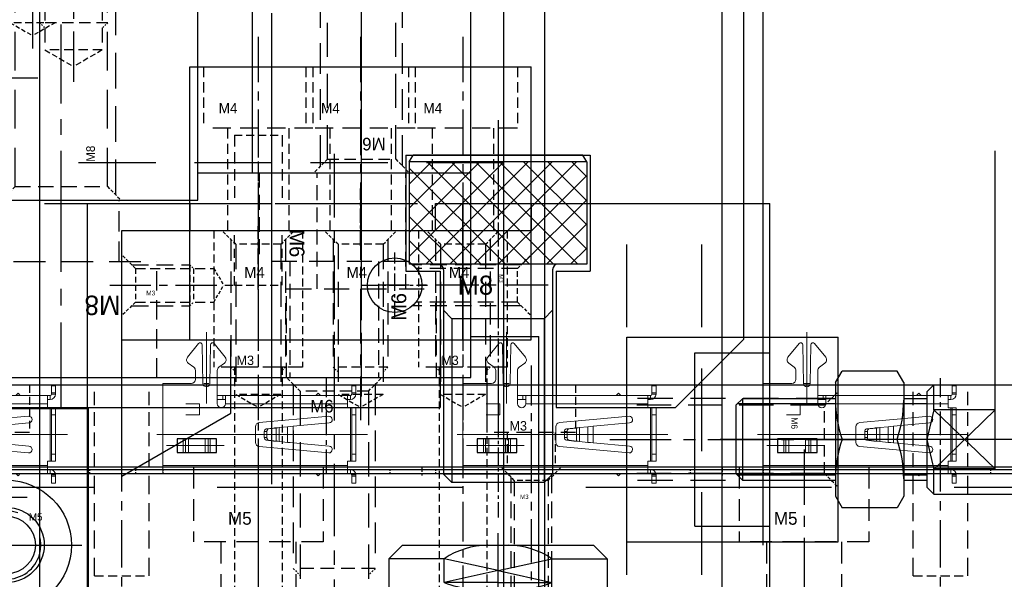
# Model space of a CAD drawing. Header units: millimetres. Extents: x -1657 to 8845, y -11980 to 3013.
# Tile 102 of 256: x 1685 to 1757, y -949 to -908. Entities that reach past the tile are written whole.
import ezdxf

# ---------------------------------------------------------------- set-up
doc = ezdxf.new("R2010")
doc.units = ezdxf.units.MM
doc.linetypes.add('CENTER', pattern=[2, 1.25, -0.25, 0.25, -0.25])
doc.linetypes.add('DASHED', pattern=[0.75, 0.5, -0.25])
for name, color, linetype in [('压着气缸', 252, 'Continuous'), ('图层118', 85, 'Continuous'), ('图层119', 121, 'Continuous'), ('图层126', 205, 'Continuous'), ('图层127', 231, 'Continuous'), ('图层128', 244, 'Continuous'), ('图层129', 70, 'Continuous'), ('图层130', 137, 'Continuous'), ('图层14', 143, 'Continuous'), ('图层19', 51, 'Continuous'), ('图层34', 132, 'Continuous'), ('图层51', 25, 'Continuous'), ('图层54', 30, 'Continuous'), ('图层55', 131, 'Continuous'), ('图层60', 143, 'Continuous'), ('图层64', 190, 'Continuous'), ('圆管', 25, 'Continuous'), ('定位气缸', 252, 'Continuous'), ('方管', 252, 'Continuous'), ('裁切气缸1', 252, 'Continuous'), ('铁壳', 1, 'Continuous')]:
    doc.layers.add(name, color=color, linetype=linetype)

# ---------------------------------------------------------------- blocks, each defined once
blk = doc.blocks.new('8F')
at = {"color": 4, "linetype": 'DASHED', "ltscale": 0.471405}
for p, q in [((1, 3.375), (0, 4.375)), ((1, -3.375), (0, -4.375))]:
    blk.add_line(p, q, dxfattribs=at)
at = {"color": 4, "linetype": 'DASHED', "ltscale": 5.208333}
for p, q in [((0.375, 4), (16, 4)), ((0.375, -4), (16, -4))]:
    blk.add_line(p, q, dxfattribs=at)
at = {"color": 4, "linetype": 'DASHED', "ltscale": 0.294628}
for p, q in [((16, 4), (16.625, 3.375)), ((16, -4), (16.625, -3.375))]:
    blk.add_line(p, q, dxfattribs=at)
at = {"color": 4, "linetype": 'DASHED', "ltscale": 2.666667}
blk.add_line((16, 4), (16, -4), dxfattribs=at)
at = {"color": 4, "linetype": 'DASHED', "ltscale": 2.25}
for p, q in [((1, 3.375), (1, -3.375)), ((18, 3.375), (18, -3.375))]:
    blk.add_line(p, q, dxfattribs=at)
at = {"color": 4, "linetype": 'DASHED', "ltscale": 5.666667}
for p, q in [((1, 3.375), (18, 3.375)), ((1, -3.375), (18, -3.375))]:
    blk.add_line(p, q, dxfattribs=at)
at = {"color": 4, "linetype": 'DASHED', "ltscale": 1.299038}
for p in [(18, 3.375), (18, -3.375)]:
    blk.add_line(p, (19.949, 0), dxfattribs=at)
at = {"color": 1, "linetype": 'CENTER', "ltscale": 4.620811}
blk.add_line((-2.156, 0), (20.948, 0), dxfattribs=at)
blk.add_text('M8', height=0.635).set_placement((2.81, -2.459))
blk = doc.blocks.new('114C7')
at = {"layer": '图层19', "color": 1, "linetype": 'CENTER', "ltscale": 4.971162}
blk.add_line((7, -10.692), (7, 7.323), dxfattribs=at)
at = {"layer": '图层19', "color": 4, "linetype": 'DASHED', "ltscale": 2.944444}
for p, q in [((2.75, 0), (2.75, 4.5)), ((11.25, 0), (11.25, 4.5))]:
    blk.add_line(p, q, dxfattribs=at)
at = {"layer": '图层19', "color": 4, "linetype": 'DASHED', "ltscale": 4.666667}
blk.add_line((0, 0), (14, 0), dxfattribs=at)
at = {"layer": '图层19', "color": 4, "linetype": 'DASHED', "ltscale": 2.833333}
for p, q in [((0, -8.5), (0, 0)), ((14, -8.5), (14, 0))]:
    blk.add_line(p, q, dxfattribs=at)
at = {"layer": '图层19', "ltscale": 5}
blk.add_text('M8', height=1.4234, rotation=180, dxfattribs=at).set_placement((11.345, -2.502))
blk = doc.blocks.new('6F')
at = {"color": 4, "linetype": 'DASHED', "ltscale": 0.471405}
for p, q in [((1, 2.5), (0, 3.5)), ((1, -2.5), (0, -3.5))]:
    blk.add_line(p, q, dxfattribs=at)
at = {"color": 4, "linetype": 'DASHED', "ltscale": 4.5}
for p, q in [((0.5, 3), (14, 3)), ((0.5, -3), (14, -3))]:
    blk.add_line(p, q, dxfattribs=at)
at = {"color": 4, "linetype": 'DASHED', "ltscale": 0.235702}
for p, q in [((14, 3), (14.5, 2.5)), ((14, -3), (14.5, -2.5))]:
    blk.add_line(p, q, dxfattribs=at)
at = {"color": 4, "linetype": 'DASHED', "ltscale": 2}
blk.add_line((14, 3), (14, -3), dxfattribs=at)
at = {"color": 4, "linetype": 'DASHED', "ltscale": 1.666667}
for p, q in [((1, 2.5), (1, -2.5)), ((16, 2.5), (16, -2.5))]:
    blk.add_line(p, q, dxfattribs=at)
at = {"color": 4, "linetype": 'DASHED', "ltscale": 5}
for p, q in [((1, 2.5), (16, 2.5)), ((1, -2.5), (16, -2.5))]:
    blk.add_line(p, q, dxfattribs=at)
at = {"color": 4, "linetype": 'DASHED', "ltscale": 0.96225}
for p in [(16, 2.5), (16, -2.5)]:
    blk.add_line(p, (17.443, 0), dxfattribs=at)
at = {"color": 1, "linetype": 'CENTER', "ltscale": 4.23765}
blk.add_line((-2.156, 0), (19.033, 0), dxfattribs=at)
blk.add_text('M6', height=0.9239, rotation=90).set_placement((2.565, -1.765))
blk = doc.blocks.new('12606')
at = {"layer": '图层19', "color": 1, "linetype": 'CENTER', "ltscale": 3.728372}
blk.add_line((-3.25, -7.894), (-3.25, 10.61), dxfattribs=at)
at = {"layer": '图层19', "color": 4, "linetype": 'DASHED', "ltscale": 2.166667}
for p, q in [((-6.5, 0), (-6.5, 8.5)), ((0, 0), (0, 8.5)), ((-8.75, -6.5), (-8.75, 0)), ((2.25, -6.5), (2.25, 0))]:
    blk.add_line(p, q, dxfattribs=at)
at = {"layer": '图层19', "color": 4, "linetype": 'DASHED', "ltscale": 3.666667}
blk.add_line((-8.75, 0), (2.25, 0), dxfattribs=at)
at = {"layer": '图层19', "ltscale": 4}
blk.add_text('M6', height=1.0943, rotation=90, dxfattribs=at).set_placement((0.029, -2.345))
blk = doc.blocks.new('4F')
at = {"color": 4, "linetype": 'DASHED', "ltscale": 0.471405}
for p, q in [((1, 1.65), (0, 2.65)), ((1, -1.65), (0, -2.65))]:
    blk.add_line(p, q, dxfattribs=at)
at = {"color": 4, "linetype": 'DASHED', "ltscale": 3.116667}
for p, q in [((0.65, 2), (10, 2)), ((0.65, -2), (10, -2))]:
    blk.add_line(p, q, dxfattribs=at)
at = {"color": 4, "linetype": 'DASHED', "ltscale": 1.1}
for p, q in [((1, 1.65), (1, -1.65)), ((12, 1.65), (12, -1.65))]:
    blk.add_line(p, q, dxfattribs=at)
at = {"color": 4, "linetype": 'DASHED', "ltscale": 3.666667}
for p, q in [((1, 1.65), (12, 1.65)), ((1, -1.65), (12, -1.65))]:
    blk.add_line(p, q, dxfattribs=at)
at = {"color": 4, "linetype": 'DASHED', "ltscale": 0.164992}
for p, q in [((10, 2), (10.35, 1.65)), ((10, -2), (10.35, -1.65))]:
    blk.add_line(p, q, dxfattribs=at)
at = {"color": 4, "linetype": 'DASHED', "ltscale": 1.333333}
blk.add_line((10, 2), (10, -2), dxfattribs=at)
at = {"color": 4, "linetype": 'DASHED', "ltscale": 0.635085}
for p in [(12, 1.65), (12, -1.65)]:
    blk.add_line(p, (12.953, 0), dxfattribs=at)
at = {"color": 1, "linetype": 'CENTER', "ltscale": 3.210708}
blk.add_line((-2.156, 0), (13.898, 0), dxfattribs=at)
blk.add_text('M4', height=0.8081, rotation=90).set_placement((3.463, -1.03))
blk = doc.blocks.new('5F')
at = {"color": 4, "linetype": 'DASHED', "ltscale": 0.471405}
for p, q in [((1, 2.1), (0, 3.1)), ((1, -2.1), (0, -3.1))]:
    blk.add_line(p, q, dxfattribs=at)
at = {"color": 4, "linetype": 'DASHED', "ltscale": 3.8}
for p, q in [((0.6, 2.5), (12, 2.5)), ((0.6, -2.5), (12, -2.5))]:
    blk.add_line(p, q, dxfattribs=at)
at = {"color": 4, "linetype": 'DASHED', "ltscale": 0.188562}
for p, q in [((12, 2.5), (12.4, 2.1)), ((12, -2.5), (12.4, -2.1))]:
    blk.add_line(p, q, dxfattribs=at)
at = {"color": 4, "linetype": 'DASHED', "ltscale": 1.666667}
blk.add_line((12, 2.5), (12, -2.5), dxfattribs=at)
at = {"color": 4, "linetype": 'DASHED', "ltscale": 1.4}
for p, q in [((1, 2.1), (1, -2.1)), ((14, 2.1), (14, -2.1))]:
    blk.add_line(p, q, dxfattribs=at)
at = {"color": 4, "linetype": 'DASHED', "ltscale": 2.166667}
for p, q in [((1, 2.1), (14, 2.1)), ((1, -2.1), (14, -2.1))]:
    blk.add_line(p, q, dxfattribs=at)
at = {"color": 4, "linetype": 'DASHED', "ltscale": 0.80829}
for p in [(14, 2.1), (14, -2.1)]:
    blk.add_line(p, (15.212, 0), dxfattribs=at)
at = {"color": 1, "linetype": 'CENTER', "ltscale": 3.699214}
blk.add_line((-2.156, 0), (16.34, 0), dxfattribs=at)
blk.add_text('M5', height=0.6063).set_placement((3.422, -1.275))
blk = doc.blocks.new('5A')
at = {"color": 1, "linetype": 'CENTER'}
for p, q in [((0, 5.75), (0, -5.75)), ((-5.75, 0), (5.75, 0))]:
    blk.add_line(p, q, dxfattribs=at)
for radius in [4.75, 2.75]:
    blk.add_circle((0, 0), radius)
blk.add_text('M5', height=0.56).set_placement((-1.965, -3.658))
blk = doc.blocks.new('5C')
at = {"color": 1, "linetype": 'CENTER'}
for p, q in [((0, 4.5), (0, -4.5)), ((-4.5, 0), (4.5, 0))]:
    blk.add_line(p, q, dxfattribs=at)
blk.add_circle((0, 0), 2.1)
at = {"color": 2, "linetype": 'Continuous'}
blk.add_arc((0, 0), 2.5, 70.7735, 12.49301, dxfattribs=at)
blk.add_text('M5', height=0.54).set_placement((1.623, 1.797))
blk = doc.blocks.new('4152F')
at = {"layer": '裁切气缸1'}
h = blk.add_hatch(dxfattribs=at)
h.set_pattern_fill('ANSI31', color=256, scale=0.5, style=0)
h.set_pattern_definition([(45, (-79.7772, -223.4112), (-1.122532, 1.122532), [])])
h.paths.add_polyline_path([(49.3, 20.056), (49.5, 20.256), (49.5, 21.056), (56.7, 21.056), (57, 21.356), (57, 22.056), (6, 22.056), (6, 21.356), (6.3, 21.056), (13.5, 21.056), (13.5, 20.256), (13.7, 20.056), (26, 20.056), (26, 19.306), (37, 19.306), (37, 20.056)])
edge = h.paths.add_edge_path()
edge.add_line((37, 12.056), (37, 12.806))
edge.add_line((37, 12.806), (26, 12.806))
edge.add_line((26, 12.806), (26, 12.056))
edge.add_line((26, 12.056), (13.7, 12.056))
edge.add_line((13.7, 12.056), (13.5, 11.856))
edge.add_line((13.5, 11.856), (13.5, 11.056))
edge.add_line((13.5, 11.056), (6.3, 11.056))
edge.add_line((6.3, 11.056), (6, 10.756))
edge.add_line((6, 10.756), (6, 9.371))
edge.add_spline(control_points=[(6, 9.371), (6.742, 9.089), (8.437, 8.584), (11.362, 10.076), (14.675, 8.442), (18.204, 10.371), (22.598, 9.719), (36.653, 8.178), (38.864, 10.668), (44.073, 9), (49.356, 8.262), (52.906, 10.121), (54.839, 9.156), (56.946, 9.191), (57, 9.192)], knot_values=[0.681217, 0.681217, 0.681217, 0.681217, 2.976049, 5.925267, 9.685581, 12.808712, 17.146343, 22.727163, 24.782755, 32.505672, 37.920708, 40.432597, 43.759949, 43.845575, 43.845575, 43.845575, 43.845575], degree=3, periodic=0)
edge.add_line((57, 9.192), (57, 10.756))
edge.add_line((57, 10.756), (56.7, 11.056))
edge.add_line((56.7, 11.056), (49.5, 11.056))
edge.add_line((49.5, 11.056), (49.5, 11.856))
edge.add_line((49.5, 11.856), (49.3, 12.056))
edge.add_line((49.3, 12.056), (37, 12.056))
for p, q in [((6, 22.056), (6, -29.944)), ((6, 22.056), (57, 22.056)), ((57, 22.056), (57, -29.944)), ((6.3, 21.056), (6, 21.356)), ((6.3, 21.056), (6.3, 11.056)), ((6.3, 21.056), (13.5, 21.056)), ((13.5, 21.056), (13.5, 11.056)), ((49.5, 21.056), (49.5, 11.056)), ((56.7, 21.056), (49.5, 21.056)), ((56.7, 21.056), (57, 21.356)), ((56.7, 21.056), (56.7, 11.056)), ((14.3, 19.456), (13.5, 20.256)), ((48.7, 19.456), (49.5, 20.256)), ((13.7, 20.056), (26, 20.056)), ((26, 20.056), (26, 12.056)), ((49.3, 20.056), (37, 20.056)), ((37, 20.056), (37, 12.056)), ((14.3, 19.456), (26, 19.456)), ((14.3, 19.456), (14.3, 12.656)), ((26, 19.306), (37, 19.306)), ((48.7, 19.456), (37, 19.456)), ((48.7, 19.456), (48.7, 12.656)), ((14.3, 12.656), (13.5, 11.856)), ((14.3, 12.656), (26, 12.656)), ((26, 12.806), (37, 12.806)), ((48.7, 12.656), (37, 12.656)), ((48.7, 12.656), (49.5, 11.856)), ((13.7, 12.056), (26, 12.056)), ((49.3, 12.056), (37, 12.056)), ((6.3, 11.056), (6, 10.756)), ((6.3, 11.056), (13.5, 11.056)), ((56.7, 11.056), (49.5, 11.056)), ((56.7, 11.056), (57, 10.756)), ((3, 9.431), (3, -17.319)), ((6, 10.031), (3.6, 10.031)), ((6, 8.041), (57, 8.041)), ((6, 6.908), (57, 6.908)), ((-1, 3.056), (0, 4.056)), ((0, 0), (0, 4.056)), ((0, 4.056), (3, 4.056)), ((6, 4.056), (57, 4.056)), ((-1, -10.944), (-1, 3.056)), ((1.75, 0), (0, 0)), ((0.875, -3.944), (0, 0)), ((0.875, -3.944), (1.75, 0)), ((1.75, -3.944), (1.75, 0)), ((0.875, -3.944), (0, -7.889)), ((0.875, -3.944), (1.75, -7.889)), ((1.75, -3.944), (1.75, -7.889)), ((0, -7.889), (0, -11.944)), ((1.75, -7.889), (0, -7.889)), ((-1, -10.944), (0, -11.944)), ((0, -11.944), (3, -11.944)), ((6, -14.796), (57, -14.796)), ((6, -15.93), (57, -15.93)), ((6, -17.919), (3.6, -17.919)), ((6, -17.79), (57, -17.79)), ((6, -27.694), (57, -27.694)), ((6, -29.944), (57, -29.944))]:
    blk.add_line(p, q, dxfattribs=at)
at = {"layer": '裁切气缸1', "ltscale": 0.5}
for p, q in [((5, 16.056), (41.531, 16.056)), ((20.282, 16.056), (58, 16.056)), ((58.558, -3.944), (-1.875, -3.944)), ((5, -23.944), (58.133, -23.944))]:
    blk.add_line(p, q, dxfattribs=at)
at = {"layer": '裁切气缸1', "ltscale": 0.4}
for p, q in [((16, 1.756), (16, -9.644)), ((47, 1.756), (47, -9.644))]:
    blk.add_line(p, q, dxfattribs=at)
at = {"layer": '裁切气缸1'}
for centre, radius in [((16, -3.944), 4.1), ((47, -3.944), 4.1), ((16, -3.944), 1.5), ((47, -3.944), 1.5)]:
    blk.add_circle(centre, radius, dxfattribs=at)
for centre, radius, start, end in [((3.6, 9.431), 0.6, 90, 180), ((16, -3.944), 4.7, 180, 90), ((47, -3.944), 4.7, 90, 0), ((4.984, -3.314), 5.986, 146.38143, 178.88146), ((-7.668, -3.452), 10.03, 357.18341, 20.12756), ((-7.668, -4.437), 10.03, 339.87244, 2.81659), ((4.984, -4.575), 5.986, 181.11854, 213.61857), ((3.6, -17.319), 0.6, 180, 270)]:
    blk.add_arc(centre, radius, start, end, dxfattribs=at)
blk.add_open_spline([(6, 9.371), (6.742, 9.089), (8.437, 8.584), (11.362, 10.076), (14.675, 8.442), (18.204, 10.371), (22.598, 9.719), (36.653, 8.178), (38.864, 10.668), (44.073, 9), (49.356, 8.262), (52.906, 10.121), (54.839, 9.156), (56.946, 9.191), (57, 9.192)], degree=3, knots=[0.681217, 0.681217, 0.681217, 0.681217, 2.976049, 5.925267, 9.685581, 12.808712, 17.146343, 22.727163, 24.782755, 32.505672, 37.920708, 40.432597, 43.759949, 43.845575, 43.845575, 43.845575, 43.845575], dxfattribs=at)
at = {"layer": '裁切气缸1', "insert": (16.76, -10.12), "char_height": 3.75, "width": 29.83845, "attachment_point": 1}
blk.add_mtext('SDAS-40X15', dxfattribs=at)
blk = doc.blocks.new('8K1')
for p, q in [((-7.5, 6.5), (-8, 6.211)), ((-7.5, 6.5), (-7.5, -6.5)), ((-7.5, 6.5), (0, 6.5)), ((0, 6.5), (0, -6.5)), ((-8, 6.211), (-8, -6.211)), ((0.4, 4), (15.375, 4)), ((15.375, 4), (16, 3.375)), ((16, 3.375), (16, -3.375)), ((16, -3.375), (15.375, -4)), ((0.4, -4), (15.375, -4)), ((-7.5, -6.5), (-8, -6.211)), ((-7.5, -6.5), (0, -6.5))]:
    blk.add_line(p, q)
at = {"color": 0}
for p, q in [((-7.5, 0.111), (-1.111, 6.5)), ((-7.5, 1.878), (-2.878, 6.5)), ((-7.5, 3.646), (-4.646, 6.5)), ((-7.5, 5.414), (-6.414, 6.5)), ((0, 0.008), (-6.492, 6.5)), ((0, 1.775), (-4.725, 6.5)), ((0, 3.543), (-2.957, 6.5)), ((0, 5.311), (-1.189, 6.5)), ((-7.5, -1.657), (0, 5.843)), ((0, -1.76), (-7.5, 5.74)), ((-7.5, -3.425), (0, 4.075)), ((0, -3.528), (-7.5, 3.972)), ((-7.5, -5.193), (0, 2.307)), ((0, -5.296), (-7.5, 2.204)), ((-0.563, -6.5), (-7.5, 0.437)), ((-7.04, -6.5), (0, 0.54)), ((-2.331, -6.5), (-7.5, -1.331)), ((-5.272, -6.5), (0, -1.228)), ((-4.099, -6.5), (-7.5, -3.099)), ((-3.504, -6.5), (0, -2.996)), ((-5.867, -6.5), (-7.5, -4.867)), ((-1.736, -6.5), (0, -4.764))]:
    blk.add_line(p, q, dxfattribs=at)
at = {"color": 2, "linetype": 'Continuous'}
for p, q in [((4, 3.375), (3.375, 4)), ((15.375, 4), (15.375, -4)), ((4, 3.375), (4, -3.375)), ((4, 3.375), (16, 3.375)), ((4, -3.375), (3.375, -4)), ((4, -3.375), (16, -3.375))]:
    blk.add_line(p, q, dxfattribs=at)
at = {"color": 1, "linetype": 'CENTER'}
blk.add_line((-10.561, 0), (18.565, 0), dxfattribs=at)
for centre, start, end in [((0.4, 4.4), 180, 270), ((0.4, -4.4), 90, 180)]:
    blk.add_arc(centre, 0.4, start, end)
blk.add_text('M8', height=1.397, rotation=90).set_placement((2.235, -2.957))
blk = doc.blocks.new('18D70')
at = {"layer": '压着气缸', "ltscale": 6}
blk.add_line((-71.36, 8.25), (1.344, 8.25), dxfattribs=at)
blk = doc.blocks.new('1C274')
at = {"layer": '铁壳', "linetype": 'Continuous', "lineweight": 15}
for p, q in [((-9.55, 5.62), (-9.55, 6.12)), ((-9.55, 6.12), (-9.25, 6.12)), ((-9.25, 6.12), (-9.25, 5.62)), ((-9.55, 5.62), (-9.55, 5.52)), ((-9.25, 5.62), (-9.55, 5.62)), ((-9.55, 5.52), (-9.25, 5.52)), ((-9.25, 5.62), (-9.25, 5.52)), ((-9.15, 5.42), (-8.95, 5.42)), ((-9.15, 5.12), (-9.15, 5.42)), ((-9.15, 5.12), (-8.95, 5.12)), ((-8.95, 5.42), (4.6, 5.42)), ((-8.95, 4.82), (-8.95, 5.42)), ((-6.968, 5.42), (-6.799, 5.589)), ((-6.629, 5.42), (-6.799, 5.589)), ((4.6, 4.82), (4.6, 5.42)), ((-9.55, 4.51), (-9.25, 4.51)), ((-9.55, 4.01), (-9.55, 4.51)), ((-9.55, 4.51), (-9.25, 4.51)), ((-9.25, 4.51), (-9.15, 4.51)), ((-9.25, 4.51), (-9.25, 4.01)), ((-9.25, 4.51), (-9.25, 0.61)), ((-8.95, 4.51), (-9.15, 4.51)), ((-9.15, 4.51), (-9.15, 0.61)), ((4.6, 4.82), (-8.95, 4.82)), ((-8.95, 4.82), (-8.95, 4.51)), ((4.6, -1.18), (4.6, 4.82)), ((-9.25, 4.01), (-9.55, 4.01)), ((-9.55, 4.01), (-9.55, 1.11)), ((-9.25, 4.01), (-9.25, 1.11)), ((-2.472, 3.435), (-7.577, 3.908)), ((0.651, 3.87), (0.651, 2.87)), ((3.549, 3.87), (0.651, 3.87)), ((1.11, 2.87), (1.11, 3.87)), ((1.26, 3.87), (1.26, 2.87)), ((1.49, 2.87), (1.49, 3.87)), ((2.71, 3.87), (2.71, 2.87)), ((2.94, 2.87), (2.94, 3.87)), ((3.09, 3.87), (3.09, 2.87)), ((3.549, 2.87), (3.549, 3.87)), ((-7.6, 3.408), (-4.954, 3.163)), ((-4.954, 1.957), (-4.954, 3.163)), ((-4.554, 3.134), (-3.941, 3.069)), ((-4.554, 1.986), (-4.554, 3.134)), ((-3.941, 2.051), (-3.941, 3.069)), ((-3.713, 3.036), (-3.52, 3.036)), ((-3.713, 2.084), (-3.713, 3.036)), ((-3.713, 3.036), (-3.175, 2.971)), ((-3.52, 3.036), (-2.982, 2.971)), ((-2.982, 2.971), (-3.175, 2.971)), ((-2.2, 1.984), (-2.2, 3.136)), ((-3.036, 2.772), (-3.036, 2.348)), ((-2.843, 2.772), (-3.036, 2.772)), ((-2.843, 2.348), (-3.036, 2.348)), ((-2.843, 2.772), (-2.843, 2.348)), ((3.549, 2.87), (0.651, 2.87)), ((-4.954, 1.957), (-7.6, 1.712)), ((-7.577, 1.212), (-4.954, 1.455)), ((-4.954, 1.455), (-4.646, 1.484)), ((-4.646, 1.484), (-2.472, 1.685)), ((-3.941, 2.051), (-4.554, 1.986)), ((-3.175, 2.149), (-3.713, 2.084)), ((-3.52, 2.084), (-3.713, 2.084)), ((-2.982, 2.149), (-3.52, 2.084)), ((-2.982, 2.149), (-3.175, 2.149)), ((-9.55, 0.61), (-9.55, 1.11)), ((-9.55, 1.11), (-9.25, 1.11)), ((-9.25, 1.11), (-9.25, 0.61)), ((1.9, 1.12), (1.9, 0.32)), ((1.9, 1.12), (2.9, 1.12)), ((-9.25, 0.61), (-9.55, 0.61)), ((-9.15, 0.61), (-9.25, 0.61)), ((-9.15, 0.61), (-8.95, 0.61)), ((-9.15, 0), (-8.95, 0)), ((-9.15, 0), (-9.15, -0.3)), ((-8.95, 0.3), (-8.95, 0.61)), ((-8.95, 0.3), (-8.95, -0.3)), ((-8.95, 0.3), (0, 0.3)), ((0, -0.3), (0, 0.3)), ((0, 0), (0.2, 0)), ((0.2, 0), (0.6, 0)), ((0.2, -0.3), (0.2, 0)), ((0.6, 0.3), (0.6, -2.128)), ((1.9, 0.32), (2.9, 0.32)), ((-9.55, -0.5), (-9.55, -0.4)), ((-9.55, -0.4), (-9.25, -0.4)), ((-9.55, -1), (-9.55, -0.5)), ((-9.55, -0.5), (-9.25, -0.5)), ((-9.25, -0.5), (-9.25, -0.4)), ((-9.25, -0.5), (-9.25, -1)), ((-9.15, -0.3), (-8.95, -0.3)), ((0, -0.3), (-8.95, -0.3)), ((-6.968, -0.3), (-6.799, -0.469)), ((-6.629, -0.3), (-6.799, -0.469)), ((0, -0.3), (0.2, -0.3)), ((0.6, -0.3), (0.2, -0.3)), ((-9.25, -1), (-9.55, -1)), ((1.15, -1.176), (1.1, -4.013)), ((1.7, -4.013), (1.65, -1.176)), ((2.5, -1.18), (4.6, -1.18)), ((2.2, -2.128), (2.2, -1.48)), ((0.478, -2.37), (0.072, -2.668)), ((2.728, -2.668), (2.322, -2.37)), ((0.017, -3.099), (0.834, -4.105)), ((1.966, -4.105), (2.783, -3.099))]:
    blk.add_line(p, q, dxfattribs=at)
at = {"layer": '铁壳', "linetype": 'Continuous'}
for p, q in [((3.549, 3.87), (0.651, 3.87)), ((0.651, 3.87), (0.651, 2.87)), ((3.549, 2.87), (3.549, 3.87)), ((0.651, 2.87), (3.549, 2.87))]:
    blk.add_line(p, q, dxfattribs=at)
at = {"layer": '铁壳', "lineweight": 9, "ltscale": 0.03}
for p, q in [((0.101, 3.37), (4.33, 3.37)), ((-10.415, 2.56), (5.02, 2.56)), ((1.4, 0.276), (1.4, -4.948)), ((1.593, -1.18), (1.207, -1.18))]:
    blk.add_line(p, q, dxfattribs=at)
at = {"layer": '铁壳', "linetype": 'Continuous', "lineweight": 15, "flags": 128}
for points in [[(-4.954, 3.163), (-4.747, 3.149), (-4.554, 3.134)], [(-4.554, 1.986), (-4.747, 1.971), (-4.954, 1.957)]]:
    blk.add_lwpolyline(points, dxfattribs=at)
at = {"layer": '铁壳', "linetype": 'Continuous', "lineweight": 15}
for centre, radius, start, end in [((-9.15, 5.52), 0.4, 180, 270), ((-9.15, 5.52), 0.1, 180, 270), ((-7.577, 3.657), 0.251, 90, 264.70992), ((-5.939, -11.665), 14.869, 81.38703, 82.27678), ((-4.872, -17.38), 20.46, 86.2091, 87.11063), ((-3.222, 2.79), 0.187, 354.48112, 75.3791), ((-3.03, 2.79), 0.187, 354.48112, 75.3791), ((-2.5, 3.136), 0.3, 0, 84.70992), ((-3.222, 2.33), 0.187, 284.6209, 5.51888), ((-3.03, 2.33), 0.187, 284.6209, 5.51888), ((-7.577, 1.463), 0.251, 95.29008, 270), ((-5.939, 16.785), 14.869, 277.72322, 278.61297), ((-5.557, 34.23), 32.21, 273.0538, 273.62647), ((-2.5, 1.984), 0.3, 275.29008, 0), ((-9.15, -0.4), 0.4, 90, 180), ((0.3, 0.3), 0.3, 0, 180), ((-9.15, -0.4), 0.1, 90, 180), ((1.4, -1.18), 0.25, 1.01093, 178.98907), ((2.5, -1.48), 0.3, 90, 180), ((0.3, -2.128), 0.3, 306.34637, 0), ((2.5, -2.128), 0.3, 180, 233.65363), ((0.25, -2.91), 0.3, 126.34637, 219.0774), ((2.55, -2.91), 0.3, 320.9226, 53.65363), ((0.95, -4.01), 0.15, 219.0774, 358.98907), ((1.85, -4.01), 0.15, 181.01093, 320.9226)]:
    blk.add_arc(centre, radius, start, end, dxfattribs=at)
blk = doc.blocks.new('1EA38')
at = {"layer": '铁壳', "ltscale": 0.625}
for p, q in [((0, -212.012), (0, 7.988)), ((0.3, -212.012), (0.3, 7.988))]:
    blk.add_line(p, q, dxfattribs=at)
at = {"layer": '铁壳', "color": 4, "linetype": 'DASHED', "ltscale": 0.1}
for p, q in [((0, -49.352), (0.3, -49.352)), ((0, -66), (0.3, -66)), ((0, -68), (0.3, -68)), ((0, -71.352), (0.3, -71.352)), ((0, -88), (0.3, -88)), ((0, -90), (0.3, -90)), ((0, -93.352), (0.3, -93.352)), ((0, -110), (0.3, -110)), ((0, -112), (0.3, -112)), ((0, -115.352), (0.3, -115.352))]:
    blk.add_line(p, q, dxfattribs=at)
at = {"layer": '铁壳', "color": 1, "linetype": 'CENTER', "ltscale": 0.146184}
for p, q in [((-0.215, -69.012), (0.515, -69.012)), ((-0.215, -91.012), (0.515, -91.012)), ((-0.215, -113.012), (0.515, -113.012))]:
    blk.add_line(p, q, dxfattribs=at)
blk = doc.blocks.new('1EAC1')
at = {"layer": '铁壳', "ltscale": 0.625}
blk.add_blockref('1EA38', (80.878, 252.93), dxfattribs=at)
at = {"layer": '铁壳', "ltscale": 1.625, "rotation": 270}
for p in [(75.758, 191.53), (75.758, 169.53), (75.758, 147.53), (75.758, 125.53)]:
    blk.add_blockref('1C274', p, dxfattribs=at)
blk = doc.blocks.new('1F04B')
at = {"layer": '图层119', "color": 1, "linetype": 'CENTER', "ltscale": 2.329099}
blk.add_line((-3.25, 4.911), (-3.25, -4.116), dxfattribs=at)
at = {"layer": '图层119', "color": 4, "linetype": 'DASHED', "ltscale": 1.166667}
for p, q in [((-6.5, 3.5), (-6.5, 0)), ((0, 3.5), (0, 0))]:
    blk.add_line(p, q, dxfattribs=at)
at = {"layer": '图层119', "color": 4, "linetype": 'DASHED', "ltscale": 2.166667}
blk.add_line((0, 0), (-6.5, 0), dxfattribs=at)
at = {"layer": '图层119', "color": 4, "linetype": 'DASHED', "ltscale": 1.125}
for p, q in [((-5, 0), (-5, -2.5)), ((-1.5, 0), (-1.5, -2.5))]:
    blk.add_line(p, q, dxfattribs=at)
at = {"layer": '图层119', "linetype": 'DASHED', "ltscale": 3}
blk.add_text('M3', height=0.6863, dxfattribs=at).set_placement((-4.832, 0.154))
blk = doc.blocks.new('1F06E')
at = {"layer": '图层118', "color": 1, "linetype": 'CENTER', "ltscale": 2.55}
blk.add_line((0, 0), (0, -14.479), dxfattribs=at)
at = {"layer": '图层118', "color": 4, "linetype": 'DASHED', "ltscale": 0.471405}
for p, q in [((-1.237, -2.258), (-2.237, -1.258)), ((1.237, -2.258), (2.237, -1.258))]:
    blk.add_line(p, q, dxfattribs=at)
at = {"layer": '图层118', "color": 4, "linetype": 'DASHED', "ltscale": 2.420833}
for p, q in [((-1.5, -1.996), (-1.5, -13.258)), ((1.5, -1.996), (1.5, -13.258))]:
    blk.add_line(p, q, dxfattribs=at)
at = {"layer": '图层118', "color": 4, "linetype": 'DASHED', "ltscale": 2.333333}
for p, q in [((-1.237, -2.258), (-1.237, -13.258)), ((1.237, -2.258), (1.237, -13.258))]:
    blk.add_line(p, q, dxfattribs=at)
at = {"layer": '图层118', "color": 4, "linetype": 'DASHED', "ltscale": 0.825}
blk.add_line((1.237, -2.258), (-1.237, -2.258), dxfattribs=at)
at = {"layer": '图层118'}
blk.add_text('M3', height=0.3257, dxfattribs=at).set_placement((-0.81, -3.625))
blk = doc.blocks.new('1FEA7')
at = {"layer": '图层118', "color": 1, "linetype": 'CENTER', "ltscale": 3.238837}
blk.add_line((2.75, 6.762), (2.75, -8.107), dxfattribs=at)
at = {"layer": '图层118', "color": 4, "linetype": 'DASHED', "ltscale": 3.166667}
for p, q in [((-2, 5.5), (-2, 0)), ((7.5, 5.5), (7.5, 0)), ((7.5, 0), (-2, 0)), ((0, 0), (0, -6.5)), ((5.5, 0), (5.5, -6.5))]:
    blk.add_line(p, q, dxfattribs=at)
at = {"layer": '图层118', "ltscale": 3}
blk.add_text('M5', height=0.93, dxfattribs=at).set_placement((0.539, 1.25))
blk = doc.blocks.new('2008A')
at = {"layer": '图层127', "color": 4, "linetype": 'DASHED', "ltscale": 0.471405}
for p, q in [((0, 2.475), (1, 3.475)), ((0, 0), (1, -1))]:
    blk.add_line(p, q, dxfattribs=at)
at = {"layer": '图层127', "color": 4, "linetype": 'DASHED', "ltscale": 2.420833}
for p, q in [((0.262, 2.737), (-7.677, 2.737)), ((0.262, -0.262), (-7.677, -0.262))]:
    blk.add_line(p, q, dxfattribs=at)
at = {"layer": '图层127', "color": 4, "linetype": 'DASHED', "ltscale": 2.333333}
for p, q in [((0, 2.475), (-7.429, 2.475)), ((0, 0), (-7.429, 0))]:
    blk.add_line(p, q, dxfattribs=at)
at = {"layer": '图层127', "color": 4, "linetype": 'DASHED', "ltscale": 0.825}
blk.add_line((0, 0), (0, 2.475), dxfattribs=at)
at = {"layer": '图层127', "color": 1, "linetype": 'CENTER', "ltscale": 2.55}
blk.add_line((2.258, 1.237), (-10.221, 1.237), dxfattribs=at)
at = {"layer": '图层127'}
blk.add_text('M3', height=0.3257, rotation=270, dxfattribs=at).set_placement((-1.366, 2.048))
blk = doc.blocks.new('201BC')
at = {"layer": '图层129', "color": 1, "linetype": 'CENTER', "ltscale": 2.329099}
blk.add_line((0, 0), (0, -39.327), dxfattribs=at)
at = {"layer": '图层129', "color": 4, "linetype": 'DASHED', "ltscale": 1.166667}
for p, q in [((-3.25, -3.411), (-3.25, -13.411)), ((3.25, -3.411), (3.25, -13.411))]:
    blk.add_line(p, q, dxfattribs=at)
at = {"layer": '图层129', "color": 4, "linetype": 'DASHED', "ltscale": 2.166667}
blk.add_line((3.25, -13.411), (-3.25, -13.411), dxfattribs=at)
at = {"layer": '图层129', "color": 4, "linetype": 'DASHED', "ltscale": 1.125}
for p, q in [((-1.75, -13.411), (-1.75, -37.711)), ((1.75, -13.411), (1.75, -37.711))]:
    blk.add_line(p, q, dxfattribs=at)
at = {"layer": '图层129', "linetype": 'DASHED', "ltscale": 3}
blk.add_text('M3', height=0.6863, dxfattribs=at).set_placement((-1.582, -13.257))
blk = doc.blocks.new('201C3')
at = {"layer": '图层129', "color": 1, "linetype": 'CENTER', "ltscale": 2.329099}
blk.add_line((0, 0), (0, -39.327), dxfattribs=at)
at = {"layer": '图层129', "color": 4, "linetype": 'DASHED', "ltscale": 1.166667}
for p, q in [((-3.25, -3.411), (-3.25, -13.411)), ((3.25, -3.411), (3.25, -13.411))]:
    blk.add_line(p, q, dxfattribs=at)
at = {"layer": '图层129', "color": 4, "linetype": 'DASHED', "ltscale": 2.166667}
blk.add_line((3.25, -13.411), (-3.25, -13.411), dxfattribs=at)
at = {"layer": '图层129', "color": 4, "linetype": 'DASHED', "ltscale": 1.125}
for p, q in [((-1.75, -13.411), (-1.75, -37.711)), ((1.75, -13.411), (1.75, -37.711))]:
    blk.add_line(p, q, dxfattribs=at)
at = {"layer": '图层129', "linetype": 'DASHED', "ltscale": 3}
blk.add_text('M3', height=0.6863, dxfattribs=at).set_placement((-1.582, -13.257))
blk = doc.blocks.new('20211')
at = {"layer": '图层127', "color": 1, "linetype": 'CENTER', "ltscale": 2.671598}
blk.add_line((0, 0), (0, -16.358), dxfattribs=at)
at = {"layer": '图层127', "color": 4, "linetype": 'DASHED', "ltscale": 1.5}
for p, q in [((-4, -2.215), (-4, -6.715)), ((4, -2.215), (4, -6.715)), ((-2.25, -6.715), (-2.25, -14.215)), ((2.25, -6.715), (2.25, -14.215))]:
    blk.add_line(p, q, dxfattribs=at)
at = {"layer": '图层127', "color": 4, "linetype": 'DASHED', "ltscale": 2.666667}
blk.add_line((4, -6.715), (-4, -6.715), dxfattribs=at)
at = {"layer": '图层127'}
blk.add_text('M4', height=0.743, dxfattribs=at).set_placement((-2.897, -5.607))
blk = doc.blocks.new('20DDB')
at = {"layer": '图层130', "color": 4, "linetype": 'DASHED', "ltscale": 0.471405}
for p, q in [((0, 5), (1, 6)), ((0, 0), (1, -1))]:
    blk.add_line(p, q, dxfattribs=at)
at = {"layer": '图层130', "color": 4, "linetype": 'DASHED', "ltscale": 5.166667}
for p, q in [((0.5, 5.5), (-14.5, 5.5)), ((0.5, -0.5), (-14.5, -0.5))]:
    blk.add_line(p, q, dxfattribs=at)
at = {"layer": '图层130', "color": 4, "linetype": 'DASHED', "ltscale": 5}
for p, q in [((0, 5), (-14.5, 5)), ((0, 0), (-14.5, 0))]:
    blk.add_line(p, q, dxfattribs=at)
at = {"layer": '图层130', "color": 4, "linetype": 'DASHED', "ltscale": 1.666667}
blk.add_line((0, 0), (0, 5), dxfattribs=at)
at = {"layer": '图层130', "color": 1, "linetype": 'CENTER', "ltscale": 3.596}
blk.add_line((-15.74, 2.5), (2.24, 2.5), dxfattribs=at)
at = {"layer": '图层130'}
blk.add_text('M6', height=0.4614, rotation=270, dxfattribs=at).set_placement((-2.441, 4.116))
blk = doc.blocks.new('20E49')
at = {"layer": '定位气缸'}
for p, q in [((-11.702, 6.322), (-11.219, 7.158)), ((-7.185, 7.158), (-11.219, 7.158)), ((-6.702, 6.322), (-7.185, 7.158)), ((-11.702, 6.322), (-11.702, -2.006)), ((-6.702, 6.322), (-6.702, -2.006)), ((-5, 5.658), (-4.5, 6.158)), ((-4.5, 4.317), (-4.5, 6.158)), ((-4.5, 6.158), (23, 6.158)), ((-18.5, 5.158), (-19, 4.658)), ((-18.5, -0.842), (-18.5, 5.158)), ((-18.5, 5.158), (-11.702, 5.158)), ((-6.702, 5.158), (-5, 5.158)), ((-5, 5.658), (-5, -1.342)), ((-5, 5.158), (-5, -0.842)), ((-5, 5.108), (-5, 5.108)), ((-19, 4.658), (-19, -0.342)), ((-18.875, 4.783), (-11.702, 4.783)), ((-6.702, 4.783), (-5, 4.783)), ((-4.5, 4.317), (-5, 2.158)), ((-4.5, 4.317), (0, 0)), ((-4.5, -0.04), (0, 4.317)), ((0, 4.317), (-4.5, 4.317)), ((94.962, 2.158), (-20.16, 2.158)), ((-7.185, 2.158), (-11.219, 2.158)), ((-5, 2.158), (-4.5, -0.04)), ((-4.5, -1.842), (-4.5, 0)), ((0, 0), (-4.5, 0)), ((-19, -0.342), (-18.5, -0.842)), ((-11.702, -0.467), (-18.875, -0.467)), ((-5, -0.467), (-6.702, -0.467)), ((-11.702, -0.842), (-18.5, -0.842)), ((-5, -0.842), (-6.702, -0.842)), ((-5, -0.792), (-5, -0.792)), ((-5, -1.342), (-4.5, -1.842)), ((-11.702, -2.006), (-11.219, -2.842)), ((-6.702, -2.006), (-7.185, -2.842)), ((-4.5, -1.842), (23, -1.842)), ((-7.185, -2.842), (-11.219, -2.842))]:
    blk.add_line(p, q, dxfattribs=at)
at = {"layer": '定位气缸', "ltscale": 3}
blk.add_line((0, 0), (0, 4.317), dxfattribs=at)
at = {"layer": '定位气缸'}
for centre, start, end in [((-2.828, 5.045), 180, 198.98416), ((-15.576, 5.045), 341.01584, 0), ((-2.828, -0.728), 161.01584, 180), ((-15.576, -0.728), 0, 18.98416)]:
    blk.add_arc(centre, 8.874, start, end, dxfattribs=at)
blk = doc.blocks.new('20F5E')
at = {"layer": '图层126', "color": 4, "linetype": 'DASHED', "ltscale": 0.471405}
for p, q in [((0, 0), (-1, 1)), ((0, -2.475), (-1, -3.475))]:
    blk.add_line(p, q, dxfattribs=at)
at = {"layer": '图层126', "color": 4, "linetype": 'DASHED', "ltscale": 2.420833}
for p, q in [((-0.262, 0.262), (4, 0.262)), ((-0.262, -2.737), (4, -2.737))]:
    blk.add_line(p, q, dxfattribs=at)
at = {"layer": '图层126', "color": 4, "linetype": 'DASHED', "ltscale": 0.825}
for p, q in [((0, 0), (0, -2.475)), ((4.262, 0), (4.262, -2.475)), ((5.75, 0), (5.75, -2.475))]:
    blk.add_line(p, q, dxfattribs=at)
at = {"layer": '图层126', "color": 4, "linetype": 'DASHED', "ltscale": 1.458333}
for p, q in [((0, 0), (5.75, 0)), ((0, -2.475), (5.75, -2.475))]:
    blk.add_line(p, q, dxfattribs=at)
at = {"layer": '图层126', "color": 4, "linetype": 'DASHED'}
blk.add_line((4, 0.262), (4, -2.737), dxfattribs=at)
at = {"layer": '图层126', "color": 4, "linetype": 'DASHED', "ltscale": 0.123744}
for p, q in [((4, 0.262), (4.262, 0)), ((4, -2.737), (4.262, -2.475))]:
    blk.add_line(p, q, dxfattribs=at)
at = {"layer": '图层126', "color": 4, "linetype": 'DASHED', "ltscale": 0.476314}
for p in [(5.75, 0), (5.75, -2.475)]:
    blk.add_line(p, (6.464, -1.237), dxfattribs=at)
at = {"layer": '图层126', "color": 1, "linetype": 'CENTER', "ltscale": 2.408031}
blk.add_line((-1.867, -1.237), (7.173, -1.237), dxfattribs=at)
at = {"layer": '图层126', "linetype": 'DASHED'}
blk.add_text('M3', height=0.3465, dxfattribs=at).set_placement((0.789, -1.982))
blk = doc.blocks.new('29DBD')
at = {"layer": '圆管', "color": 1, "linetype": 'CENTER', "ltscale": 88.16}
blk.add_line((30.4, 17), (-410.4, 17), dxfattribs=at)
at = {"layer": '圆管', "color": 4, "linetype": 'DASHED', "ltscale": 126.666667}
blk.add_line((0, 0), (-380, 0), dxfattribs=at)
at = {"layer": '圆管', "ltscale": 1.625}
blk.add_line((0, -3), (-380, -3), dxfattribs=at)

msp = doc.modelspace()

# ---------------------------------------------------------------- linework, layer by layer
at = {"layer": '图层118', "color": 1, "linetype": 'CENTER', "ltscale": 2.784}
for p, q in [((1692.0605, -953.8822), (1692.0605, -939.9622)), ((1752.0605, -953.8822), (1752.0605, -939.9622))]:
    msp.add_line(p, q, dxfattribs=at)
at = {"layer": '图层118', "ltscale": 0.75}
msp.add_line((1672.0605, -940.9222), (1782.0605, -940.9222), dxfattribs=at)
at = {"layer": '图层118', "color": 4, "linetype": 'DASHED', "ltscale": 33.333333}
msp.add_line((1672.0605, -941.4222), (1782.0605, -941.4222), dxfattribs=at)
at = {"layer": '图层118', "color": 4, "linetype": 'DASHED', "ltscale": 2.666667}
for p, q in [((1690.0605, -948.9222), (1690.0605, -940.9222)), ((1694.0605, -948.9222), (1694.0605, -940.9222)), ((1750.0605, -948.9222), (1750.0605, -940.9222)), ((1754.0605, -948.9222), (1754.0605, -940.9222))]:
    msp.add_line(p, q, dxfattribs=at)
at = {"layer": '图层118', "color": 4, "linetype": 'DASHED', "ltscale": 36}
msp.add_line((1672.0605, -942.4222), (1780.0605, -942.4222), dxfattribs=at)
at = {"layer": '图层118', "color": 4, "linetype": 'DASHED', "ltscale": 1.333333}
for p, q in [((1690.0605, -948.9222), (1694.0605, -948.9222)), ((1750.0605, -948.9222), (1754.0605, -948.9222))]:
    msp.add_line(p, q, dxfattribs=at)
at = {"layer": '图层119', "ltscale": 0.75}
for p, q in [((1672.0605, -934.9222), (1782.0605, -934.9222)), ((1672.0605, -940.9222), (1782.0605, -940.9222))]:
    msp.add_line(p, q, dxfattribs=at)
at = {"layer": '图层119', "color": 4, "linetype": 'DASHED', "ltscale": 2}
for p, q in [((1690.0605, -940.9222), (1690.0605, -934.9222)), ((1694.0605, -940.9222), (1694.0605, -934.9222)), ((1734.0605, -940.9222), (1734.0605, -934.9222)), ((1750.0605, -940.9222), (1750.0605, -934.9222)), ((1754.0605, -940.9222), (1754.0605, -934.9222))]:
    msp.add_line(p, q, dxfattribs=at)
at = {"layer": '图层119', "color": 1, "linetype": 'CENTER', "ltscale": 1.392}
for p, q in [((1692.0605, -941.4022), (1692.0605, -934.4422)), ((1707.0605, -941.4022), (1707.0605, -934.4422)), ((1752.0605, -941.4022), (1752.0605, -934.4422))]:
    msp.add_line(p, q, dxfattribs=at)
at = {"layer": '图层126', "ltscale": 3}
for p, q in [((1715.0605, -923.6222), (1715.0605, -921.6222)), ((1715.0605, -921.6222), (1717.0605, -921.6222)), ((1717.0605, -931.6222), (1717.0605, -921.6222)), ((1692.0605, -941.6222), (1692.0605, -923.6222)), ((1692.0605, -923.6222), (1715.0605, -923.6222)), ((1692.0605, -931.6222), (1717.0605, -931.6222)), ((1700.0605, -937.0034), (1700.0605, -931.6222)), ((1692.0605, -941.6222), (1700.0605, -937.0034)), ((1692.0605, -941.1222), (1692.9265, -941.1222))]:
    msp.add_line(p, q, dxfattribs=at)
at = {"layer": '图层126', "color": 1, "linetype": 'CENTER', "ltscale": 0.928}
msp.add_line((1702.0605, -927.9422), (1702.0605, -923.3022), dxfattribs=at)
at = {"layer": '图层126', "color": 4, "linetype": 'DASHED', "ltscale": 1.333333}
for p, q in [((1700.3105, -927.6222), (1700.3105, -923.6222)), ((1703.8105, -927.6222), (1703.8105, -923.6222))]:
    msp.add_line(p, q, dxfattribs=at)
at = {"layer": '图层126', "color": 1, "linetype": 'CENTER'}
for p, q in [((1712.0605, -930.0222), (1712.0605, -925.2222)), ((1709.6605, -927.6222), (1714.4605, -927.6222))]:
    msp.add_line(p, q, dxfattribs=at)
at = {"layer": '图层126', "color": 4, "linetype": 'DASHED', "ltscale": 1.166667}
msp.add_line((1700.3105, -927.6222), (1703.8105, -927.6222), dxfattribs=at)
at = {"layer": '图层126', "ltscale": 3}
msp.add_circle((1712.0605, -927.6222), 2, dxfattribs=at)
at = {"layer": '图层127', "ltscale": 0.875}
for p, q in [((1697.0605, -911.6222), (1722.0605, -911.6222)), ((1697.0605, -931.6222), (1697.0605, -911.6222)), ((1722.0605, -931.6222), (1722.0605, -911.6222)), ((1697.0605, -931.6222), (1722.0605, -931.6222))]:
    msp.add_line(p, q, dxfattribs=at)
at = {"layer": '图层127', "color": 1, "linetype": 'CENTER', "ltscale": 1.16}
msp.add_line((1702.0605, -916.2222), (1702.0605, -922.0222), dxfattribs=at)
at = {"layer": '图层127', "color": 4, "linetype": 'DASHED', "ltscale": 1.666667}
for p, q in [((1700.3105, -916.6222), (1700.3105, -921.6222)), ((1703.8105, -916.6222), (1703.8105, -921.6222))]:
    msp.add_line(p, q, dxfattribs=at)
at = {"layer": '图层127', "color": 4, "linetype": 'DASHED', "ltscale": 1.166667}
msp.add_line((1700.3105, -916.6222), (1703.8105, -916.6222), dxfattribs=at)
at = {"layer": '图层127', "color": 4, "linetype": 'DASHED', "ltscale": 8.333333}
for p, q in [((1697.0605, -921.6222), (1722.0605, -921.6222)), ((1697.0605, -923.6222), (1722.0605, -923.6222))]:
    msp.add_line(p, q, dxfattribs=at)
at = {"layer": '图层127', "color": 1, "linetype": 'CENTER'}
for p, q in [((1712.0605, -930.0222), (1712.0605, -925.2222)), ((1709.6605, -927.6222), (1714.4605, -927.6222))]:
    msp.add_line(p, q, dxfattribs=at)
at = {"layer": '图层127', "ltscale": 0.875}
msp.add_circle((1712.0605, -927.6222), 2, dxfattribs=at)
at = {"layer": '图层128', "color": 1, "linetype": 'CENTER'}
for p, q in [((1712.0605, -930.0222), (1712.0605, -925.2222)), ((1709.6605, -927.6222), (1714.4605, -927.6222))]:
    msp.add_line(p, q, dxfattribs=at)
at = {"layer": '图层128'}
msp.add_circle((1712.0605, -927.6222), 2, dxfattribs=at)
at = {"layer": '图层129', "color": 1, "linetype": 'CENTER', "ltscale": 0.840137}
msp.add_line((1709.5605, -924.7225), (1709.5605, -920.5218), dxfattribs=at)
at = {"layer": '图层129', "ltscale": 3}
for p, q in [((1689.5605, -967.9222), (1689.5605, -921.6222)), ((1689.5605, -921.6222), (1697.0605, -921.6222)), ((1697.0605, -921.6222), (1697.0605, -923.6222)), ((1722.0605, -921.6222), (1722.0605, -923.6222)), ((1722.0605, -921.6222), (1739.5605, -921.6222)), ((1739.5605, -967.9222), (1739.5605, -921.6222)), ((1697.0605, -923.6222), (1722.0605, -923.6222))]:
    msp.add_line(p, q, dxfattribs=at)
at = {"layer": '图层129', "color": 4, "linetype": 'DASHED', "ltscale": 12.1}
for p, q in [((1729.0605, -957.9222), (1729.0605, -921.6222)), ((1734.5605, -957.9222), (1734.5605, -921.6222))]:
    msp.add_line(p, q, dxfattribs=at)
at = {"layer": '图层130', "ltscale": 3.75}
for p, q in [((1729.0605, -946.4222), (1729.0605, -931.4222)), ((1729.0605, -931.4222), (1744.5605, -931.4222)), ((1744.5605, -946.4222), (1744.5605, -931.4222)), ((1734.0605, -945.2665), (1734.0605, -932.5779)), ((1734.0605, -932.5779), (1739.5605, -932.5779)), ((1739.5605, -945.2665), (1739.5605, -932.5779)), ((1734.0605, -945.2665), (1739.5605, -945.2665)), ((1729.0605, -946.4222), (1744.5605, -946.4222))]:
    msp.add_line(p, q, dxfattribs=at)
at = {"layer": '图层14', "ltscale": 0.625}
for p, q in [((1697.6321, -921.3822), (1697.6321, -896.3822)), ((1635.6321, -921.3822), (1697.6321, -921.3822))]:
    msp.add_line(p, q, dxfattribs=at)
at = {"layer": '图层19', "ltscale": 6.25}
for p, q in [((1697.6321, -921.3822), (1697.6321, -919.3822)), ((1697.6321, -919.3822), (1717.6321, -919.3822)), ((1717.6321, -934.3822), (1717.6321, -919.3822)), ((1635.6321, -921.3822), (1697.6321, -921.3822)), ((1595.6321, -934.3822), (1717.6321, -934.3822))]:
    msp.add_line(p, q, dxfattribs=at)
at = {"layer": '图层34', "color": 1, "linetype": 'CENTER', "ltscale": 28.536}
msp.add_line((1709.6321, -929.2222), (1709.6321, -786.5422), dxfattribs=at)
at = {"layer": '图层34', "ltscale": 10}
for p, q in [((1701.6321, -919.3822), (1701.6321, -796.3822)), ((1717.6321, -919.3822), (1717.6321, -796.3822)), ((1701.6321, -919.3822), (1717.6321, -919.3822))]:
    msp.add_line(p, q, dxfattribs=at)
at = {"layer": '图层51', "ltscale": 2}
for p, q in [((1737.6321, -931.5822), (1737.6321, -901.5822)), ((1712.8821, -918.0822), (1726.3821, -918.0822)), ((1712.8821, -918.0822), (1712.8821, -926.5822)), ((1726.3821, -918.0822), (1726.3821, -926.5822)), ((1712.8821, -926.5822), (1715.3821, -926.5822)), ((1715.3821, -926.5822), (1715.3821, -936.5822)), ((1723.8821, -926.5822), (1723.8821, -936.5822)), ((1723.8821, -926.5822), (1726.3821, -926.5822)), ((1737.6321, -931.5822), (1732.6321, -936.5822)), ((1677.6321, -936.5822), (1715.3821, -936.5822)), ((1723.8821, -936.5822), (1732.6321, -936.5822))]:
    msp.add_line(p, q, dxfattribs=at)
at = {"layer": '图层51', "color": 1, "linetype": 'CENTER', "ltscale": 4.292}
msp.add_line((1719.6321, -916.6022), (1719.6321, -938.0622), dxfattribs=at)
at = {"layer": '图层54', "ltscale": 2}
for p in [(1635.6321, -936.6622), (1689.6321, -1026.6622)]:
    msp.add_line(p, (1689.6321, -936.6622), dxfattribs=at)
at = {"layer": '图层54', "color": 4, "linetype": 'DASHED', "ltscale": 18}
msp.add_line((1635.6321, -943.1622), (1689.6321, -943.1622), dxfattribs=at)
at = {"layer": '图层55', "ltscale": 2}
for p in [(1677.6321, -936.6622), (1689.6321, -1026.6622)]:
    msp.add_line(p, (1689.6321, -936.6622), dxfattribs=at)
at = {"layer": '图层60', "ltscale": 1.5}
for p, q in [((1717.6321, -934.3822), (1717.6321, -931.3822)), ((1717.6321, -931.3822), (1722.6321, -931.3822)), ((1722.6321, -1026.6622), (1722.6321, -931.3822)), ((1595.6321, -934.3822), (1717.6321, -934.3822))]:
    msp.add_line(p, q, dxfattribs=at)
at = {"layer": '图层64', "ltscale": 1.625}
for p, q in [((1717.6321, -934.3822), (1717.6321, -931.3822)), ((1717.6321, -931.3822), (1722.6321, -931.3822)), ((1722.6321, -1026.6622), (1722.6321, -931.3822)), ((1595.6321, -934.3822), (1717.6321, -934.3822))]:
    msp.add_line(p, q, dxfattribs=at)
at = {"layer": '方管', "color": 1, "linetype": 'CENTER', "ltscale": 138.04}
msp.add_line((1703.0605, -1149.2622), (1703.0605, -459.0622), dxfattribs=at)
at = {"layer": '方管', "color": 4, "linetype": 'DASHED', "ltscale": 198.333333}
for p, q in [((1686.0605, -1101.6622), (1686.0605, -506.6622)), ((1720.0605, -1101.6622), (1720.0605, -506.6622))]:
    msp.add_line(p, q, dxfattribs=at)
at = {"layer": '方管', "ltscale": 1.125}
msp.add_line((1723.0605, -1029.6622), (1723.0605, -506.6622), dxfattribs=at)
at = {"layer": '方管', "color": 4, "linetype": 'DASHED', "ltscale": 11.333333}
for p, q in [((1686.0605, -918.6622), (1686.0605, -884.6622)), ((1720.0605, -918.6622), (1720.0605, -884.6622)), ((1720.0605, -918.6622), (1686.0605, -918.6622))]:
    msp.add_line(p, q, dxfattribs=at)
at = {"layer": '方管', "color": 4, "linetype": 'DASHED', "ltscale": 13.333333}
msp.add_line((1723.0605, -921.6622), (1683.0605, -921.6622), dxfattribs=at)

# ---------------------------------------------------------------- block references
at = {"layer": '压着气缸'}
msp.add_blockref('18D70', (1684.5605, -920.6622), dxfattribs=at)
at = {"layer": '图层118', "ltscale": 11.25}
for p in [(1699.3105, -946.4222), (1739.3105, -946.4222)]:
    msp.add_blockref('1FEA7', p, dxfattribs=at)
at = {"layer": '图层118', "ltscale": 0.75}
msp.add_blockref('1F06E', (1722.0605, -939.6639), dxfattribs=at)
at = {"layer": '图层119', "ltscale": 0.75}
for p in [(1685.3105, -938.4222), (1725.3105, -938.4222)]:
    msp.add_blockref('1F04B', p, dxfattribs=at)
at = {"layer": '图层126', "ltscale": 3.75}
msp.add_blockref('20F5E', (1693.0605, -926.3847), dxfattribs=at)
at = {"layer": '图层127', "ltscale": 3}
for p in [(1702.0605, -909.4072), (1709.5605, -909.4072), (1717.0605, -909.4072)]:
    msp.add_blockref('20211', p, dxfattribs=at)
at = {"layer": '图层127'}
msp.add_blockref('2008A', (1721.0605, -928.8597), dxfattribs=at)
at = {"layer": '图层129', "ltscale": 3}
for name, p in [('201C3', (1702.0605, -920.2109)), ('201BC', (1717.0605, -920.2109))]:
    msp.add_blockref(name, p, dxfattribs=at)
at = {"layer": '图层129', "ltscale": 3, "rotation": 270}
for p in [(1702.0605, -923.6222), (1709.5605, -923.6222), (1717.0605, -923.6222)]:
    msp.add_blockref('4F', p, dxfattribs=at)
at = {"layer": '图层130', "ltscale": 3.75}
msp.add_blockref('20DDB', (1743.5605, -941.4222), dxfattribs=at)
at = {"layer": '图层14', "ltscale": 1.125, "rotation": 270}
msp.add_blockref('4F', (1685.5321, -896.3822), dxfattribs=at)
at = {"layer": '图层14', "ltscale": 2, "rotation": 270}
msp.add_blockref('5F', (1688.5321, -896.3822), dxfattribs=at)
at = {"layer": '图层14', "rotation": 90}
msp.add_blockref('8F', (1687.6321, -921.3822), dxfattribs=at)
at = {"layer": '图层19', "ltscale": 4}
msp.add_blockref('12606', (1712.8821, -927.8822), dxfattribs=at)
at = {"layer": '图层19', "ltscale": 4, "rotation": 180}
msp.add_blockref('12606', (1704.3821, -925.8822), dxfattribs=at)
at = {"layer": '图层19'}
msp.add_blockref('114C7', (1680.6321, -925.8822), dxfattribs=at)
at = {"layer": '图层34', "ltscale": 10, "rotation": 90}
msp.add_blockref('6F', (1709.6321, -919.3822), dxfattribs=at)
at = {"layer": '图层51', "ltscale": 2, "rotation": 270}
msp.add_blockref('8K1', (1719.6321, -926.0822), dxfattribs=at)
at = {"layer": '图层54', "ltscale": 2}
msp.add_blockref('5C', (1683.6321, -946.6622), dxfattribs=at)
at = {"layer": '图层55', "ltscale": 2}
msp.add_blockref('5A', (1683.6321, -946.6622), dxfattribs=at)
at = {"layer": '图层60', "ltscale": 1.5, "rotation": 270}
msp.add_blockref('6F', (1707.6321, -934.3822), dxfattribs=at)
at = {"layer": '图层64', "ltscale": 1.625, "rotation": 270}
msp.add_blockref('6F', (1707.6321, -934.3822), dxfattribs=at)
at = {"layer": '圆管', "ltscale": 2.125, "rotation": 270}
msp.add_blockref('29DBD', (1739.0605, -1041.6622), dxfattribs=at)
at = {"layer": '定位气缸', "ltscale": 3.75}
msp.add_blockref('20E49', (1756.0605, -941.0805), dxfattribs=at)
at = {"layer": '裁切气缸1', "ltscale": 3.304255, "rotation": 270}
msp.add_blockref('4152F', (1723.5765, -947.6622), dxfattribs=at)
at = {"layer": '铁壳', "ltscale": 0.625, "rotation": 270}
msp.add_blockref('1EAC1', (1552.1305, -860.2442), dxfattribs=at)

doc.saveas('drawing.dxf')
